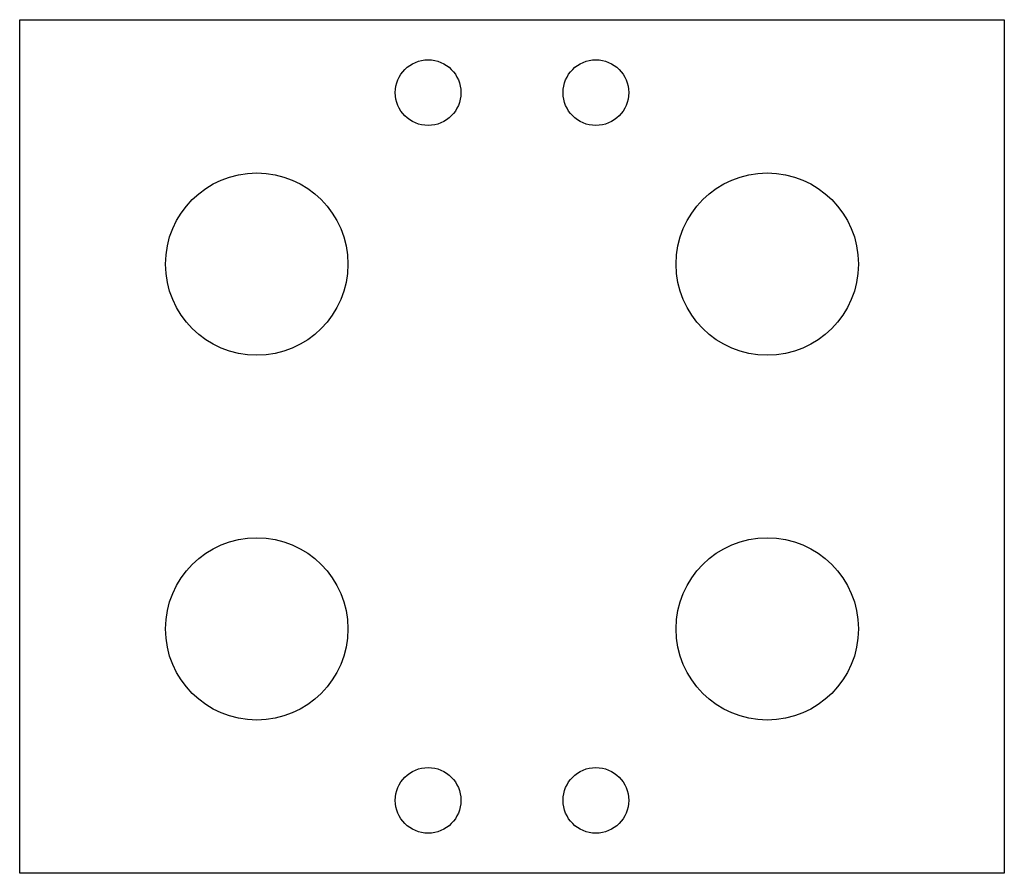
# Model space of a CAD drawing. Extents: x -45 to 225, y -197 to 37.
import ezdxf

# ---------------------------------------------------------------- set-up
doc = ezdxf.new("R2010")
doc.units = 0

msp = doc.modelspace()

# ---------------------------------------------------------------- linework, layer by layer
for p, q in [((-45, -197), (-45, 37)), ((-45, 37), (225, 37)), ((225, 37), (225, -197)), ((225, -197), (-45, -197))]:
    msp.add_line(p, q)
at = {"layer": 'PS_SOLID'}
for centre, radius in [((67, 17), 9), ((113, 17), 9), ((20, -30), 25), ((160, -30), 25), ((20, -130), 25), ((160, -130), 25), ((67, -177), 9), ((113, -177), 9)]:
    msp.add_circle(centre, radius, dxfattribs=at)

doc.saveas('drawing.dxf')
